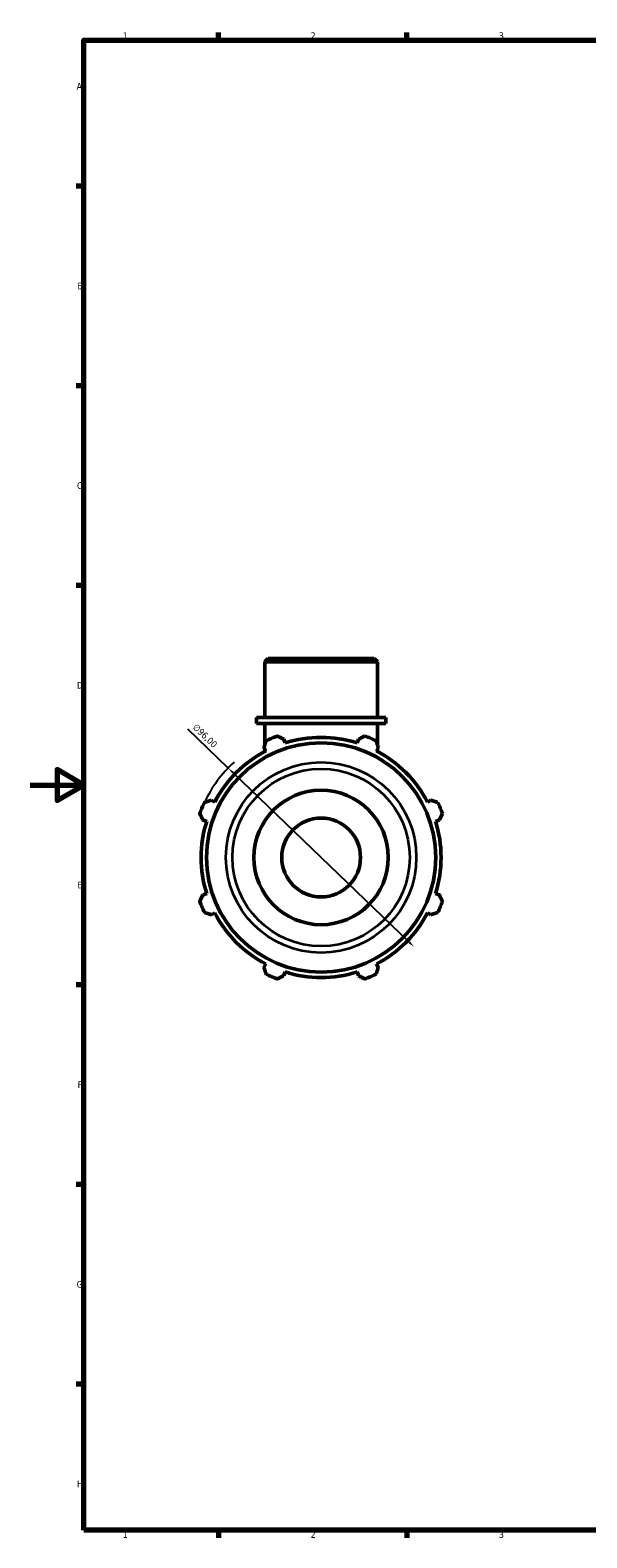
# Model space of a CAD drawing. Header units: millimetres. Extents: x 0 to 931, y 0 to 900.
# Tile 1 of 6: x 0 to 207, y 17 to 578. Entities that reach past the tile are written whole.
import ezdxf

# ---------------------------------------------------------------- set-up
doc = ezdxf.new("R2010")
doc.units = ezdxf.units.MM
for name, color, linetype, lineweight in [('Border (ISO)', 7, 'Continuous', 70), ('Dimension (ISO)', 7, 'Continuous', 25), ('Visible (ISO)', 7, 'Continuous', 50), ('Visible Narrow (ISO)', 7, 'Continuous', 35)]:
    doc.layers.add(name, color=color, linetype=linetype, lineweight=lineweight)
doc.styles.add('Note Text (ISO)', font='tahoma.ttf')
doc.dimstyles.new('Default (ISO)', dxfattribs={"dimtxt": 2.5, "dimasz": 2.5, "dimexe": 3.175, "dimexo": 0, "dimgap": 0.762, "dimtad": 1, "dimrnd": 1e-08, "dimzin": 0, "dimtxsty": 'Note Text (ISO)', "dimcen": 0.09, "dimdle": 10, "dimclrd": 256, "dimclre": 256, "dimclrt": 232, "dimazin": 0, "dimtfac": 1.40208, "dimtmove": 0, "dimatfit": 3, "dimfxl": 1, "dimtolj": 1, "dimtzin": 0, "dimlwd": -1, "dimlwe": -1, "dimarcsym": 0})

# ---------------------------------------------------------------- blocks, each defined once
blk = doc.blocks.new('Borders Default Border')
at = {"layer": 'Border (ISO)'}
for p, q in [((70.08, 574), (70.08, 576.9)), ((140.17, 574), (140.17, 576.9)), ((20, 519.75), (17.1, 519.75)), ((20, 445.5), (17.1, 445.5)), ((20, 371.25), (17.1, 371.25)), ((20, 222.75), (17.1, 222.75)), ((20, 148.5), (17.1, 148.5)), ((20, 74.25), (17.1, 74.25)), ((70.08, 20), (70.08, 17.1)), ((140.17, 20), (140.17, 17.1))]:
    blk.add_line(p, q, dxfattribs=at)
at = {"layer": 'Border (ISO)', "flags": 128}
for points in [[(20, 20), (20, 574), (821, 574), (821, 20), (20, 20)], [(0, 297), (20, 297), (10, 302.77), (10, 291.23), (20, 297)]]:
    blk.add_lwpolyline(points, dxfattribs=at)
at = {"layer": 'Border (ISO)', "color": 232, "true_color": 0xca0064, "char_height": 2.5, "attachment_point": 7, "style": 'Note Text (ISO)'}
for s, insert in [('1', (34.48, 574.4)), ('2', (104.37, 574.4)), ('3', (174.43, 574.35)), ('A', (17.29, 555.62)), ('B', (17.59, 481.37)), ('C', (17.43, 407.08)), ('D', (17.43, 332.88)), ('E', (17.64, 258.63)), ('F', (17.7, 184.38)), ('G', (17.31, 110.08)), ('H', (17.44, 35.88)), ('1', (34.48, 17.1)), ('2', (104.37, 17.1)), ('3', (174.43, 17.05))]:
    blk.add_mtext(s, dxfattribs=dict(at, insert=insert))
blk = doc.blocks.new('*D12')
at = {"layer": 'Defpoints', "color": 0, "transparency": 16777216}
for p in [(73.67, 303.36), (142.89, 236.84)]:
    blk.add_point(p, dxfattribs=at)
at = {"layer": 'Dimension (ISO)', "transparency": 16777216}
for p, q in [((73.67, 303.36), (58.69, 317.76)), ((141.09, 238.57), (75.48, 301.63))]:
    blk.add_line(p, q, dxfattribs=at)
blk.add_arc((108.28, 270.1), 48, 132.3464, 154.792, dxfattribs=at)
for points in [[(75.77, 301.93), (75.19, 301.33), (73.67, 303.36)], [(141.38, 238.87), (140.8, 238.27), (142.89, 236.84)]]:
    blk.add_solid(points, dxfattribs=at)
at = {"layer": 'Dimension (ISO)', "color": 232, "true_color": 0xca0064, "transparency": 16777216, "insert": (62, 320.1), "char_height": 2.5, "attachment_point": 1, "rotation": 316.1362, "style": 'Note Text (ISO)'}
blk.add_mtext('\\A1;∅96,00', dxfattribs=at)

msp = doc.modelspace()

# ---------------------------------------------------------------- linework, layer by layer
at = {"layer": 'Visible (ISO)'}
for p, q in [((88.584, 344.099), (87.326, 342.842)), ((129.236, 342.842), (87.326, 342.842)), ((87.326, 322.099), (87.326, 342.842)), ((88.584, 344.099), (127.979, 344.099)), ((127.979, 344.099), (129.236, 342.842)), ((129.236, 322.099), (129.236, 342.842)), ((132.38, 322.099), (84.183, 322.099)), ((84.183, 319.899), (84.183, 322.099)), ((132.38, 319.899), (84.183, 319.899)), ((87.326, 319.899), (87.326, 311.961)), ((129.236, 319.899), (129.236, 311.961)), ((132.38, 319.899), (132.38, 322.099)), ((94.858, 312.673), (94.425, 314.047)), ((122.138, 314.047), (121.705, 312.673)), ((87.004, 310.973), (87.669, 309.695)), ((87.326, 310.353), (87.326, 309.515)), ((128.894, 309.695), (129.559, 310.973)), ((129.236, 310.353), (129.236, 309.515)), ((68.685, 290.712), (67.408, 291.377)), ((149.155, 291.377), (147.878, 290.712)), ((64.334, 283.956), (65.707, 283.523)), ((150.855, 283.523), (152.229, 283.956)), ((65.707, 256.676), (64.334, 256.243)), ((152.229, 256.243), (150.855, 256.676)), ((67.408, 248.822), (68.685, 249.487)), ((147.878, 249.487), (149.155, 248.822)), ((87.669, 230.503), (87.004, 229.226)), ((129.559, 229.226), (128.894, 230.503)), ((94.425, 226.152), (94.858, 227.525)), ((121.705, 227.525), (122.138, 226.152))]:
    msp.add_line(p, q, dxfattribs=at)
for radius in [42.652, 25, 14.668]:
    msp.add_circle((108.281, 270.099), radius, dxfattribs=at)
for radius, start, end in [(48, 109.79198, 115.20802), (44.64, 72.5, 107.5), (48, 64.79198, 70.20802), (44.64, 117.5, 152.5), (44.64, 27.5, 62.5), (48, 154.79198, 160.20802), (48, 19.79198, 25.20802), (44.64, 162.5, 197.5), (44.64, 342.5, 17.5), (48, 199.79198, 205.20802), (48, 334.79198, 340.20802), (44.64, 207.5, 242.5), (44.64, 297.5, 332.5), (48, 244.79198, 250.20802), (44.64, 252.5, 287.5), (48, 289.79198, 295.20802)]:
    msp.add_arc((108.281, 270.099), radius, start, end, dxfattribs=at)
for points, weights in [([(92.028, 315.264), (93.251, 314.643), (94.425, 314.047)], [1, 1.0012345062, 1.00165219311]), ([(122.138, 314.047), (123.312, 314.643), (124.535, 315.264)], [1.00165219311, 1.0012345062, 1]), ([(87.004, 310.973), (87.412, 312.224), (87.838, 313.528)], [1.00165219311, 1.0012345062, 1]), ([(128.725, 313.528), (129.15, 312.224), (129.559, 310.973)], [1, 1.0012345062, 1.00165219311]), ([(64.334, 283.956), (63.738, 285.13), (63.117, 286.352)], [1.00165219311, 1.0012345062, 1]), ([(64.853, 290.543), (66.156, 290.968), (67.408, 291.377)], [1, 1.0012345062, 1.00165219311]), ([(149.155, 291.377), (150.406, 290.968), (151.71, 290.543)], [1.00165219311, 1.0012345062, 1]), ([(153.446, 286.352), (152.825, 285.13), (152.229, 283.956)], [1, 1.0012345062, 1.00165219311]), ([(63.117, 253.846), (63.738, 255.069), (64.334, 256.243)], [1, 1.0012345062, 1.00165219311]), ([(152.229, 256.243), (152.825, 255.069), (153.446, 253.846)], [1.00165219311, 1.0012345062, 1]), ([(67.408, 248.822), (66.156, 249.23), (64.853, 249.656)], [1.00165219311, 1.0012345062, 1]), ([(151.71, 249.656), (150.406, 249.23), (149.155, 248.822)], [1, 1.0012345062, 1.00165219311]), ([(87.838, 226.67), (87.412, 227.974), (87.004, 229.226)], [1, 1.0012345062, 1.00165219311]), ([(94.425, 226.152), (93.251, 225.556), (92.028, 224.935)], [1.00165219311, 1.0012345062, 1]), ([(124.535, 224.935), (123.312, 225.556), (122.138, 226.152)], [1, 1.0012345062, 1.00165219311]), ([(129.559, 229.226), (129.15, 227.974), (128.725, 226.67)], [1.00165219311, 1.0012345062, 1])]:
    msp.add_rational_spline(points, weights, degree=2, dxfattribs=at)
at = {"layer": 'Visible Narrow (ISO)'}
for radius in [35.421, 32.976]:
    msp.add_circle((108.281, 270.099), radius, dxfattribs=at)

# ---------------------------------------------------------------- block references
msp.add_blockref('Borders Default Border', (0, 0))

# ---------------------------------------------------------------- dimensions: what is measured, and where the dimension line sits
at = {"layer": 'Dimension (ISO)'}
dim = msp.add_diameter_dim_2p(p1=(142.889, 236.838), p2=(73.674, 303.361), dimstyle='Default (ISO)', override={"dimdec": 2, "dimlfac": 1, "dimtp": 0, "dimtm": 0, "dimtdec": 2, "dimatfit": 2}, dxfattribs=at)
dim.commit()
dim.dimension.update_dxf_attribs({"geometry": '*D12', "text_midpoint": (63.202, 313.425), "dimtype": 163})

doc.saveas('drawing.dxf')
